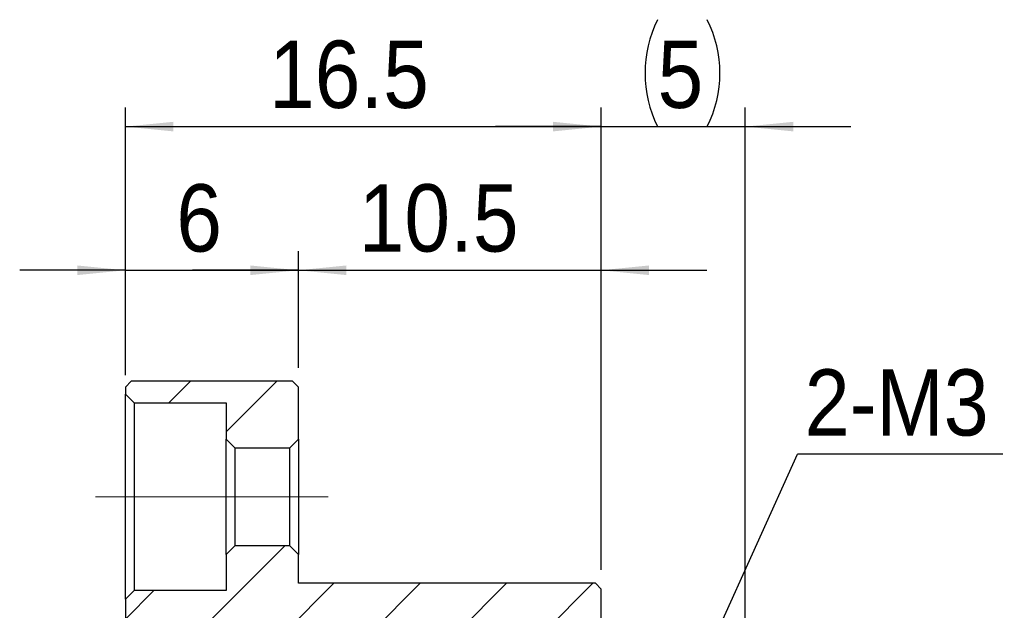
# Model space of a CAD drawing. Header units: millimetres. Extents: x 13 to 237, y 23 to 131.
# Tile 12 of 13: x 139 to 173, y 68 to 88. Entities that reach past the tile are written whole.
import ezdxf

# ---------------------------------------------------------------- set-up
doc = ezdxf.new("R2010")
doc.units = ezdxf.units.MM
doc.header["$LTSCALE"] = 0.666667
doc.linetypes.add('CENTERX2', pattern=[20.32, 12.7, -2.54, 2.54, -2.54])
doc.layers.add('FORMAT', color=7, linetype='Continuous')
doc.styles.add('SLDTEXTSTYLE0', font='GOTHIC.TTF', dxfattribs={"width": 0.913})
doc.styles.get("Standard").update_dxf_attribs({"font": 'GOTHIC.TTF'})
doc.dimstyles.new('SLDDIMSTYLE0', dxfattribs={"dimtxt": 2.333333, "dimasz": 1.666667, "dimexe": 0, "dimexo": 0.0625, "dimgap": 0.583333, "dimtad": 1, "dimrnd": 1e-09, "dimzin": 12, "dimdsep": 46, "dimtxsty": 'SLDTEXTSTYLE0', "dimsah": 1, "dimcen": 0.09, "dimadec": 0, "dimazin": 3, "dimtfac": 1, "dimtmove": 0, "dimatfit": 0, "dimfxl": 0, "dimfrac": 2, "dimtolj": 1, "dimtzin": 12, "dimarcsym": 0})
doc.dimstyles.new('SLDDIMSTYLE3', dxfattribs={"dimtxt": 0.18, "dimasz": 1.666667, "dimexe": 0, "dimexo": 0.0625, "dimgap": 0, "dimtad": 0, "dimtih": 1, "dimtoh": 1, "dimdec": 0, "dimrnd": 1e-09, "dimzin": 0, "dimdsep": 46, "dimtxsty": 'Standard', "dimsah": 1, "dimcen": 0.09, "dimadec": 0, "dimazin": 0, "dimtfac": 1.666667, "dimtdec": 0, "dimtofl": 0, "dimtmove": 0, "dimatfit": 3, "dimfxl": 0, "dimfrac": 2, "dimtolj": 1, "dimtzin": 0, "dimarcsym": 0})
doc.dimstyles.new('SLDDIMSTYLE4', dxfattribs={"dimtxt": 2.333333, "dimasz": 1.666667, "dimexe": 0, "dimexo": 0.0625, "dimgap": 0.583333, "dimtad": 1, "dimdec": 1, "dimrnd": 1e-09, "dimzin": 12, "dimdsep": 46, "dimtxsty": 'SLDTEXTSTYLE0', "dimsah": 1, "dimcen": 0.09, "dimadec": 0, "dimazin": 3, "dimtfac": 1, "dimtdec": 1, "dimtmove": 0, "dimatfit": 0, "dimfxl": 0, "dimfrac": 2, "dimtolj": 1, "dimtzin": 12, "dimarcsym": 0})
doc.dimstyles.new('SLDDIMSTYLE5', dxfattribs={"dimtxt": 2.333333, "dimasz": 1.666667, "dimexe": 0, "dimexo": 0.0625, "dimgap": 0.583333, "dimtad": 1, "dimdec": 1, "dimrnd": 1e-09, "dimzin": 12, "dimdsep": 46, "dimtxsty": 'SLDTEXTSTYLE0', "dimsah": 1, "dimcen": 0.09, "dimadec": 0, "dimazin": 3, "dimtfac": 1, "dimtdec": 1, "dimtofl": 0, "dimtmove": 0, "dimatfit": 3, "dimfxl": 0, "dimfrac": 2, "dimtolj": 1, "dimtzin": 12, "dimarcsym": 0})

# ---------------------------------------------------------------- blocks, each defined once
blk = doc.blocks.new('_D_5')
at = {"layer": 'FORMAT', "color": 7}
for p, q in [((142.373, 75.995), (142.373, 80.293)), ((148.373, 76.245), (148.373, 80.293)), ((142.373, 79.626), (138.706, 79.626)), ((142.373, 79.626), (148.373, 79.626)), ((148.373, 79.626), (152.04, 79.626))]:
    blk.add_line(p, q, dxfattribs=at)
for points in [[(142.373, 79.626), (140.706, 79.793), (140.706, 79.46)], [(148.373, 79.626), (150.04, 79.46), (150.04, 79.793)]]:
    blk.add_solid(points, dxfattribs=at)
at = {"layer": 'FORMAT', "color": 7, "insert": (144.139, 82.607), "char_height": 2.333, "attachment_point": 1, "style": 'SLDTEXTSTYLE0'}
blk.add_mtext('6', dxfattribs=at)
blk = doc.blocks.new('_D_6')
at = {"layer": 'FORMAT', "color": 7}
for p, q in [((148.373, 76.245), (148.373, 80.293)), ((158.873, 69.245), (158.873, 80.293)), ((148.373, 79.626), (144.706, 79.626)), ((148.373, 79.626), (158.873, 79.626)), ((158.873, 79.626), (162.54, 79.626))]:
    blk.add_line(p, q, dxfattribs=at)
for points in [[(148.373, 79.626), (146.706, 79.793), (146.706, 79.46)], [(158.873, 79.626), (160.54, 79.46), (160.54, 79.793)]]:
    blk.add_solid(points, dxfattribs=at)
at = {"layer": 'FORMAT', "color": 7, "insert": (150.466, 82.607), "char_height": 2.3333, "attachment_point": 1, "style": 'SLDTEXTSTYLE0'}
blk.add_mtext('10.5', dxfattribs=at)
blk = doc.blocks.new('_D_7')
at = {"layer": 'FORMAT', "color": 7}
for p, q in [((158.873, 69.245), (158.873, 85.271)), ((163.873, 65.395), (163.873, 85.271)), ((158.873, 84.605), (155.206, 84.605)), ((158.873, 84.605), (163.873, 84.605)), ((163.873, 84.605), (167.54, 84.605))]:
    blk.add_line(p, q, dxfattribs=at)
for centre, start, end in [((164.537, 86.457), 153.4349, 206.5651), ((158.853, 86.457), 333.4349, 26.5651)]:
    blk.add_arc(centre, 4.141, start, end, dxfattribs=at)
for points in [[(158.873, 84.605), (157.206, 84.771), (157.206, 84.438)], [(163.873, 84.605), (165.54, 84.438), (165.54, 84.771)]]:
    blk.add_solid(points, dxfattribs=at)
at = {"layer": 'FORMAT', "color": 7, "insert": (160.833, 87.585), "char_height": 2.333, "attachment_point": 1, "style": 'SLDTEXTSTYLE0'}
blk.add_mtext('5', dxfattribs=at)
blk = doc.blocks.new('_D_8')
at = {"layer": 'FORMAT', "color": 7}
for p, q in [((142.373, 75.995), (142.373, 85.271)), ((158.873, 69.245), (158.873, 85.271)), ((142.373, 84.605), (158.873, 84.605))]:
    blk.add_line(p, q, dxfattribs=at)
for points in [[(142.373, 84.605), (144.04, 84.438), (144.04, 84.771)], [(158.873, 84.605), (157.206, 84.771), (157.206, 84.438)]]:
    blk.add_solid(points, dxfattribs=at)
at = {"layer": 'FORMAT', "color": 7, "insert": (147.355, 87.585), "char_height": 2.3333, "attachment_point": 1, "style": 'SLDTEXTSTYLE0'}
blk.add_mtext('16.5', dxfattribs=at)
blk = doc.blocks.new('SW_NOTE_2')
at = {"layer": 'FORMAT', "color": 0}
blk.add_line((7.133, 0), (0, 0), dxfattribs=at)
at = {"layer": 'FORMAT', "color": 0, "insert": (0.256, 2.942), "char_height": 2.2931, "attachment_point": 1, "style": 'SLDTEXTSTYLE0'}
blk.add_mtext('2-M3', dxfattribs=at)

msp = doc.modelspace()

# ---------------------------------------------------------------- hatches: boundary and pattern name
at = {"linetype": 'Continuous', "lineweight": 18}
h = msp.add_hatch(dxfattribs=at)
h.set_pattern_fill('ANSI31', scale=0.66667, style=0)
h.paths.add_polyline_path([(148.07313, 73.47879), (148.37313, 73.77879), (148.37313, 75.57879), (148.17313, 75.77879), (142.57313, 75.77879), (142.37313, 75.57879), (142.37313, 75.32879), (142.67313, 75.02879), (145.87313, 75.02879), (145.87313, 73.77879), (146.17313, 73.47879)], flags=0)
h = msp.add_hatch(dxfattribs=at)
h.set_pattern_fill('ANSI31', scale=0.66667, style=0)
edge = h.paths.add_edge_path(flags=0)
edge.add_line((147.07313, 65.77879), (155.37313, 65.77879))
edge.add_line((155.37313, 65.77879), (155.37313, 64.82879))
edge.add_line((155.37313, 64.82879), (158.67313, 64.82879))
edge.add_line((158.67313, 64.82879), (158.87313, 65.02879))
edge.add_line((158.87313, 65.02879), (158.87313, 68.57879))
edge.add_line((158.87313, 68.57879), (158.67313, 68.77879))
edge.add_line((158.67313, 68.77879), (148.37313, 68.77879))
edge.add_line((148.37313, 68.77879), (148.37313, 69.77879))
edge.add_line((148.37313, 69.77879), (148.07313, 70.07879))
edge.add_line((148.07313, 70.07879), (146.17313, 70.07879))
edge.add_line((146.17313, 70.07879), (145.87313, 69.77879))
edge.add_line((145.87313, 69.77879), (145.87313, 68.52879))
edge.add_line((145.87313, 68.52879), (142.67313, 68.52879))
edge.add_line((142.67313, 68.52879), (142.37313, 68.22879))
edge.add_line((142.37313, 68.22879), (142.37313, 66.27879))
edge.add_line((142.37313, 66.27879), (142.71086, 66.27879))
edge.add_spline(control_points=[(142.71086, 66.27879), (142.74852, 66.344), (142.78618, 66.40922), (142.82385, 66.47443), (142.88243, 66.57589), (142.94102, 66.67734), (142.9996, 66.77879)], knot_values=[0, 0, 0, 0, 0.00022593, 0.00022593, 0.00022593, 0.00057738, 0.00057738, 0.00057738, 0.00057738], weights=[1, 1, 1, 1, 1, 1, 1], degree=3, periodic=0)
edge.add_spline(control_points=[(142.9996, 66.77879), (143.03726, 66.71357), (143.07492, 66.64836), (143.11259, 66.58314), (143.17117, 66.48169), (143.22976, 66.38024), (143.28835, 66.27879)], knot_values=[0, 0, 0, 0, 0.00022593, 0.00022593, 0.00022593, 0.00057738, 0.00057738, 0.00057738, 0.00057738], weights=[1, 1, 1, 1, 1, 1, 1], degree=3, periodic=0)
edge.add_line((143.28835, 66.27879), (143.71086, 66.27879))
edge.add_spline(control_points=[(143.71086, 66.27879), (143.74852, 66.344), (143.78618, 66.40922), (143.82385, 66.47443), (143.88243, 66.57589), (143.94102, 66.67734), (143.9996, 66.77879)], knot_values=[0, 0, 0, 0, 0.00022593, 0.00022593, 0.00022593, 0.00057738, 0.00057738, 0.00057738, 0.00057738], weights=[1, 1, 1, 1, 1, 1, 1], degree=3, periodic=0)
edge.add_spline(control_points=[(143.9996, 66.77879), (144.03726, 66.71357), (144.07492, 66.64836), (144.11259, 66.58314), (144.17117, 66.48169), (144.22976, 66.38024), (144.28835, 66.27879)], knot_values=[0, 0, 0, 0, 0.00022593, 0.00022593, 0.00022593, 0.00057738, 0.00057738, 0.00057738, 0.00057738], weights=[1, 1, 1, 1, 1, 1, 1], degree=3, periodic=0)
edge.add_line((144.28835, 66.27879), (144.71086, 66.27879))
edge.add_spline(control_points=[(144.71086, 66.27879), (144.74852, 66.344), (144.78618, 66.40922), (144.82385, 66.47443), (144.88243, 66.57589), (144.94102, 66.67734), (144.9996, 66.77879)], knot_values=[0, 0, 0, 0, 0.00022593, 0.00022593, 0.00022593, 0.00057738, 0.00057738, 0.00057738, 0.00057738], weights=[1, 1, 1, 1, 1, 1, 1], degree=3, periodic=0)
edge.add_spline(control_points=[(144.9996, 66.77879), (145.02411, 66.73634), (145.04862, 66.6939), (145.07313, 66.65146)], knot_values=[0, 0, 0, 0, 0.00014704, 0.00014704, 0.00014704, 0.00014704], weights=[1, 1, 1, 1], degree=3, periodic=0)
edge.add_line((145.07313, 66.65146), (145.07313, 67.27879))
edge.add_line((145.07313, 67.27879), (146.87313, 67.27879))
edge.add_line((146.87313, 67.27879), (146.87313, 65.97879))
edge.add_line((146.87313, 65.97879), (147.07313, 65.77879))

# ---------------------------------------------------------------- linework, layer by layer
at = {"color": 7, "linetype": 'Continuous', "lineweight": 25}
for p, q in [((142.37313, 75.57879), (142.57313, 75.77879)), ((142.37313, 75.57879), (142.37313, 75.32879)), ((148.17313, 75.77879), (142.57313, 75.77879)), ((148.17313, 75.77879), (148.37313, 75.57879)), ((148.37313, 73.77879), (148.37313, 75.57879)), ((142.67313, 75.02879), (142.37313, 75.32879)), ((142.37313, 68.22879), (142.37313, 75.32879)), ((142.67313, 75.02879), (142.67313, 68.52879)), ((142.67313, 75.02879), (145.87313, 75.02879)), ((145.87313, 75.02879), (145.87313, 73.77879)), ((146.17313, 73.47879), (145.87313, 73.77879)), ((145.87313, 69.77879), (145.87313, 73.77879)), ((148.37313, 73.77879), (148.07313, 73.47879)), ((148.37313, 73.77879), (148.37313, 69.77879)), ((146.17313, 73.47879), (146.17313, 70.07879)), ((146.17313, 73.47879), (148.07313, 73.47879)), ((148.07313, 70.07879), (148.07313, 73.47879)), ((145.87313, 69.77879), (146.17313, 70.07879)), ((148.07313, 70.07879), (146.17313, 70.07879)), ((148.07313, 70.07879), (148.37313, 69.77879)), ((145.87313, 69.77879), (145.87313, 68.52879)), ((148.37313, 68.77879), (148.37313, 69.77879)), ((158.67313, 68.77879), (148.37313, 68.77879)), ((158.67313, 68.77879), (158.87313, 68.57879)), ((142.37313, 68.22879), (142.67313, 68.52879)), ((145.87313, 68.52879), (142.67313, 68.52879)), ((158.87313, 65.02879), (158.87313, 68.57879)), ((142.37313, 68.22879), (142.37313, 66.27879))]:
    msp.add_line(p, q, dxfattribs=at)
at = {"layer": 'FORMAT', "color": 7, "linetype": 'CENTERX2', "lineweight": 18}
msp.add_line((149.40647, 71.77879), (141.3398, 71.77879), dxfattribs=at)

# ---------------------------------------------------------------- block references
at = {"layer": 'FORMAT', "color": 7}
msp.add_blockref('SW_NOTE_2', (165.67974, 73.24978), dxfattribs=at)

# ---------------------------------------------------------------- dimensions: what is measured, and where the dimension line sits
dim = msp.add_linear_dim(base=(163.87313, 84.60451), p1=(158.87313, 68.57879), p2=(163.87313, 64.72879), text='(<>)', dimstyle='SLDDIMSTYLE0', dxfattribs=at)
dim.commit()
dim.dimension.update_dxf_attribs({"geometry": '_D_7', "text_midpoint": (161.69465, 84.60451), "dimtype": 160})
for base, p1, p2, dimstyle, picture, middle in [((158.87313, 84.60451), (142.37313, 75.32879), (158.87313, 68.57879), 'SLDDIMSTYLE5', '_D_8', (150.37208, 84.60451)), ((148.37313, 79.62619), (142.37313, 75.32879), (148.37313, 75.57879), 'SLDDIMSTYLE0', '_D_5', (145.00062, 79.62619)), ((158.87313, 79.62619), (148.37313, 75.57879), (158.87313, 68.57879), 'SLDDIMSTYLE4', '_D_6', (153.48277, 79.62619))]:
    dim = msp.add_linear_dim(base=base, p1=p1, p2=p2, angle=0, dimstyle=dimstyle, dxfattribs=at)
    dim.commit()
    dim.dimension.update_dxf_attribs({"geometry": picture, "text_midpoint": middle, "dimtype": 160})

# ---------------------------------------------------------------- leaders
msp.add_leader([(161.87795, 64.84285), (165.67974, 73.24978)], dimstyle='SLDDIMSTYLE3', dxfattribs=at)

doc.saveas('drawing.dxf')
